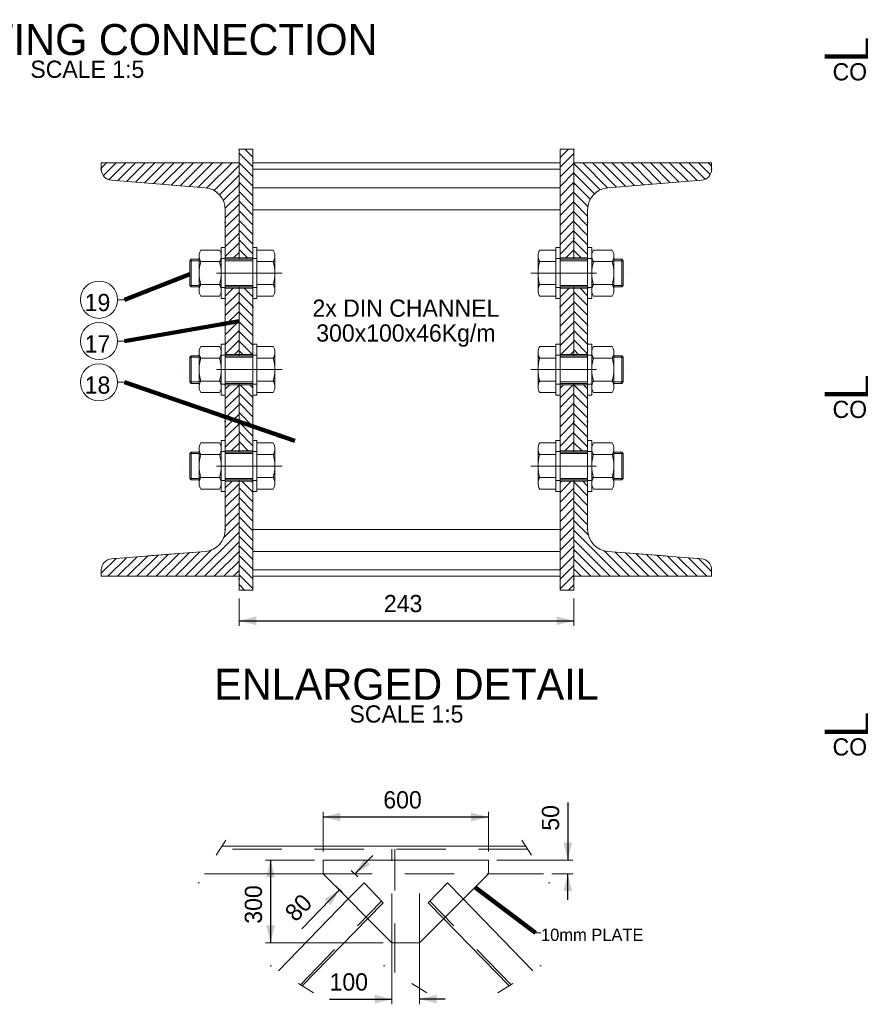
# Model space of a CAD drawing. Header units: millimetres. Extents: x -33820 to -12795, y -745548 to -730698.
# Tile 11 of 25: x -21689 to -18638, y -742463 to -738890. Entities that reach past the tile are written whole.
import ezdxf
from ezdxf.enums import TextEntityAlignment as Align

# ---------------------------------------------------------------- set-up
doc = ezdxf.new("R2010")
doc.units = ezdxf.units.MM
doc.header["$MEASUREMENT"] = 0
for name, pattern in [('DGN Style 2', [297.392727, 178.435636, -118.957091]), ('DGN Style 4', [476.125756, 237.914182, -118.957091, 0.297393, -118.957091]), ('DGN Style 5', [208.174909, 89.217818, -118.957091]), ('DGN Style 6', [565.640967, 0.297393, -118.957091, 208.174909, -118.957091, 0.297393, -118.957091])]:
    doc.linetypes.add(name, pattern=pattern)
doc.styles.add('Style-ENGINEERING', font='ENGINEERING.shx')
doc.styles.add('Style-ENGINEERING_0', font='ENGINEERING.shx')
doc.dimstyles.new('MetricMM', dxfattribs={"dimtxt": 3, "dimasz": 3, "dimexe": 1.5, "dimexo": 1.5, "dimgap": 1.5, "dimtad": 1, "dimdec": 0, "dimzin": 7, "dimtxsty": 'Style-ENGINEERING_0', "dimcen": 0.09, "dimclrd": 1, "dimclre": 1, "dimclrt": 7, "dimadec": 0, "dimazin": 3, "dimtfac": 1, "dimtdec": 0, "dimtofl": 0, "dimtmove": 0, "dimatfit": 3, "dimfxl": 1, "dimtzin": 7, "dimlwd": -1, "dimlwe": 0, "dimarcsym": 0})

# ---------------------------------------------------------------- blocks, each defined once
blk = doc.blocks.new('*D503')
at = {"color": 1, "linetype": 'Continuous', "lineweight": 0, "transparency": 16777216}
for p, q in [((2719.2, -3785.9), (2719.2, -3642.3)), ((3319.2, -3785.9), (3319.2, -3642.3))]:
    blk.add_line(p, q, dxfattribs=at)
at = {"color": 1, "linetype": 'Continuous', "transparency": 16777216}
blk.add_line((3319.2, -3661), (2719.2, -3661), dxfattribs=at)
at = {"color": 1, "linetype": 'Continuous', "lineweight": 0, "transparency": 16777216}
blk.add_solid([(2781.7, -3676.6), (2719.2, -3661), (2781.7, -3645.4)], dxfattribs=at)
at = {"color": 1, "linetype": 'Continuous', "lineweight": 0, "transparency": 16777216, "extrusion": (0, 0, -1)}
blk.add_solid([(-3256.7, -3645.4), (-3319.2, -3661), (-3256.7, -3676.6)], dxfattribs=at)
at = {"layer": 'Defpoints', "color": 7, "linetype": 'Continuous', "lineweight": 0, "transparency": 16777216}
for p in [(2719.2, -3661), (3019.2, -3661), (2719.2, -3817.1), (3319.2, -3817.1)]:
    blk.add_point(p, dxfattribs=at)
at = {"color": 7, "linetype": 'Continuous', "lineweight": 0, "transparency": 16777216, "style": 'Style-ENGINEERING'}
blk.add_text('600', height=62.5, dxfattribs=at).set_placement((2938, -3598.5), align=Align.MIDDLE_LEFT)
blk = doc.blocks.new('*D504')
at = {"color": 1, "linetype": 'Continuous', "lineweight": 0, "transparency": 16777216}
for p, q in [((2688, -3817.1), (2510.2, -3817.1)), ((2938, -4117.1), (2510.2, -4117.1))]:
    blk.add_line(p, q, dxfattribs=at)
at = {"color": 1, "linetype": 'Continuous', "transparency": 16777216}
blk.add_line((2528.9, -3817.1), (2528.9, -4117.1), dxfattribs=at)
at = {"color": 1, "linetype": 'Continuous', "lineweight": 0, "transparency": 16777216, "extrusion": (0, 0, -1)}
blk.add_solid([(-2513.3, -3879.6), (-2528.9, -3817.1), (-2544.5, -3879.6)], dxfattribs=at)
at = {"color": 1, "linetype": 'Continuous', "lineweight": 0, "transparency": 16777216}
blk.add_solid([(2544.5, -4054.6), (2528.9, -4117.1), (2513.3, -4054.6)], dxfattribs=at)
at = {"layer": 'Defpoints', "color": 7, "linetype": 'Continuous', "lineweight": 0, "transparency": 16777216}
for p in [(2719.2, -3817.1), (2528.9, -3967.1), (2528.9, -4117.1), (2969.2, -4117.1)]:
    blk.add_point(p, dxfattribs=at)
at = {"color": 7, "linetype": 'Continuous', "lineweight": 0, "transparency": 16777216, "style": 'Style-ENGINEERING'}
blk.add_text('300', height=62.5, rotation=90, dxfattribs=at).set_placement((2466.4, -4048.1), align=Align.MIDDLE_LEFT)
blk = doc.blocks.new('*D505')
at = {"color": 1, "linetype": 'Continuous', "transparency": 16777216}
for p, q in [((3607.2, -3608.2), (3607.2, -3817.1)), ((3607.2, -3960.9), (3607.2, -3867.1))]:
    blk.add_line(p, q, dxfattribs=at)
at = {"color": 1, "linetype": 'Continuous', "lineweight": 0, "transparency": 16777216}
for p, q in [((3350.5, -3817.1), (3625.9, -3817.1)), ((3550, -3867.1), (3625.9, -3867.1))]:
    blk.add_line(p, q, dxfattribs=at)
blk.add_solid([(3622.8, -3754.6), (3607.2, -3817.1), (3591.6, -3754.6)], dxfattribs=at)
at = {"color": 1, "linetype": 'Continuous', "lineweight": 0, "transparency": 16777216, "extrusion": (0, 0, -1)}
blk.add_solid([(-3591.6, -3929.6), (-3607.2, -3867.1), (-3622.8, -3929.6)], dxfattribs=at)
at = {"layer": 'Defpoints', "color": 7, "linetype": 'Continuous', "lineweight": 0, "transparency": 16777216}
for p in [(3607.2, -3659.4), (3319.2, -3817.1), (3518.7, -3867.1), (3607.2, -3867.1)]:
    blk.add_point(p, dxfattribs=at)
at = {"color": 7, "linetype": 'Continuous', "lineweight": 0, "transparency": 16777216, "style": 'Style-ENGINEERING'}
blk.add_text('50', height=62.5, rotation=90, dxfattribs=at).set_placement((3544.7, -3710.6), align=Align.MIDDLE_LEFT)
blk = doc.blocks.new('*D506')
at = {"color": 1, "linetype": 'Continuous', "lineweight": 0, "transparency": 16777216}
for p, q in [((2969.2, -4148.4), (2969.2, -4340.6)), ((3069.2, -4148.4), (3069.2, -4340.6))]:
    blk.add_line(p, q, dxfattribs=at)
at = {"color": 1, "linetype": 'Continuous', "transparency": 16777216}
for p, q in [((2742.9, -4321.9), (2969.2, -4321.9)), ((3163, -4321.9), (3069.2, -4321.9))]:
    blk.add_line(p, q, dxfattribs=at)
at = {"color": 1, "linetype": 'Continuous', "lineweight": 0, "transparency": 16777216, "extrusion": (0, 0, -1)}
blk.add_solid([(-2906.7, -4306.2), (-2969.2, -4321.9), (-2906.7, -4337.5)], dxfattribs=at)
at = {"color": 1, "linetype": 'Continuous', "lineweight": 0, "transparency": 16777216}
blk.add_solid([(3131.7, -4337.5), (3069.2, -4321.9), (3131.7, -4306.2)], dxfattribs=at)
at = {"layer": 'Defpoints', "color": 7, "linetype": 'Continuous', "lineweight": 0, "transparency": 16777216}
for p in [(2969.2, -4117.1), (3069.2, -4117.1), (2814.2, -4321.9), (3069.2, -4321.9)]:
    blk.add_point(p, dxfattribs=at)
at = {"color": 7, "linetype": 'Continuous', "lineweight": 0, "transparency": 16777216, "style": 'Style-ENGINEERING'}
blk.add_text('100', height=62.5, dxfattribs=at).set_placement((2742.9, -4259.4), align=Align.MIDDLE_LEFT)
blk = doc.blocks.new('*D593')
at = {"color": 1, "linetype": 'Continuous', "transparency": 16777216}
for p, q in [((2900.3, -3800.5), (2835, -3867.7)), ((2642.2, -4066.4), (2779.3, -3925.2))]:
    blk.add_line(p, q, dxfattribs=at)
at = {"color": 1, "linetype": 'Continuous', "lineweight": 0, "transparency": 16777216}
for p, q in [((2845.5, -3877.9), (2821.6, -3854.7)), ((2789.8, -3935.4), (2765.8, -3912.1))]:
    blk.add_line(p, q, dxfattribs=at)
at = {"color": 1, "linetype": 'Continuous', "lineweight": 0, "transparency": 16777216, "extrusion": (0, 0, -1)}
blk.add_solid([(-2889.8, -3833.8), (-2835, -3867.7), (-2867.3, -3812)], dxfattribs=at)
at = {"color": 1, "linetype": 'Continuous', "lineweight": 0, "transparency": 16777216}
blk.add_solid([(2724.5, -3959.2), (2779.3, -3925.2), (2747, -3980.9)], dxfattribs=at)
at = {"layer": 'Defpoints', "color": 7, "linetype": 'Continuous', "lineweight": 0, "transparency": 16777216}
for p in [(2779.3, -3925.2), (2867.9, -3899.7), (2812.2, -3957.1), (2677.8, -4029.7)]:
    blk.add_point(p, dxfattribs=at)
at = {"color": 7, "linetype": 'Continuous', "lineweight": 0, "transparency": 16777216, "style": 'Style-ENGINEERING'}
blk.add_text('80', height=62.5, rotation=45.8601, dxfattribs=at).set_placement((2597.4, -4022.9), align=Align.MIDDLE_LEFT)
blk = doc.blocks.new('*D630')
at = {"color": 1, "linetype": 'Continuous', "lineweight": 0, "transparency": 16777216}
for p, q in [((2414.5, -2868.5), (2414.5, -2967.6)), ((3629.5, -2868.5), (3629.5, -2967.6))]:
    blk.add_line(p, q, dxfattribs=at)
at = {"color": 1, "linetype": 'Continuous', "transparency": 16777216}
blk.add_line((2414.5, -2948.8), (3629.5, -2948.8), dxfattribs=at)
at = {"color": 1, "linetype": 'Continuous', "lineweight": 0, "transparency": 16777216}
blk.add_solid([(2477, -2964.4), (2414.5, -2948.8), (2477, -2933.2)], dxfattribs=at)
at = {"color": 1, "linetype": 'Continuous', "lineweight": 0, "transparency": 16777216, "extrusion": (0, 0, -1)}
blk.add_solid([(-3567, -2933.2), (-3629.5, -2948.8), (-3567, -2964.4)], dxfattribs=at)
at = {"layer": 'Defpoints', "color": 7, "linetype": 'Continuous', "lineweight": 0, "transparency": 16777216}
for p in [(2414.5, -2837.3), (3629.5, -2837.3), (3022, -2948.8), (3629.5, -2948.8)]:
    blk.add_point(p, dxfattribs=at)
at = {"color": 7, "linetype": 'Continuous', "lineweight": 0, "transparency": 16777216, "style": 'Style-ENGINEERING'}
blk.add_text('243', height=62.5, dxfattribs=at).set_placement((2940.1, -2886.3), align=Align.MIDDLE_LEFT)
blk = doc.blocks.new('*U327')
at = {"linetype": 'DGN Style 6', "lineweight": 0}
h = blk.add_hatch(dxfattribs=at)
h.set_pattern_fill('HATCH', color=3, style=0, pattern_type=2)
h.set_pattern_definition([(135, (2380.28, -1543.214), (17.5184, 17.5184), [])])
h.paths.add_polyline_path([(2414.5, -1237.28), (2464.5, -1237.28), (2464.5, -1594.78), (2464.5, -1632.28), (2414.5, -1632.28)])
h = blk.add_hatch(dxfattribs=at)
h.set_pattern_fill('HATCH', color=3, style=0, pattern_type=2)
h.set_pattern_definition([(45, (3613.62, -1543.214), (-17.5184, 17.5184), [])])
h.paths.add_polyline_path([(3629.5, -1237.28), (3579.5, -1237.28), (3579.5, -1594.78), (3579.5, -1632.28), (3629.5, -1632.28)])
h = blk.add_hatch(dxfattribs=at)
h.set_pattern_fill('HATCH', style=0, pattern_type=2)
h.set_pattern_definition([(45, (2339.734, -1330.667), (-17.5184, 17.5184), [])])
h.paths.add_polyline_path([(1914.5, -1310.37, 0.3910403), (1951.31, -1350.24), (2290.87, -1377.39, -0.3910403), (2364.5, -1457.13), (2364.5, -1594.78), (2364.5, -1632.28), (2414.5, -1632.28), (2414.5, -1287.28), (2364.5, -1287.28), (2214.5, -1287.28), (1914.5, -1287.28)])
h = blk.add_hatch(dxfattribs=at)
h.set_pattern_fill('HATCH', style=0, pattern_type=2)
h.set_pattern_definition([(135, (3204.166, -1330.667), (17.5184, 17.5184), [])])
h.paths.add_polyline_path([(4129.5, -1310.37, -0.3910403), (4092.68, -1350.24), (3753.12, -1377.39, 0.3910403), (3679.5, -1457.13), (3679.5, -1594.78), (3679.5, -1632.28), (3629.5, -1632.28), (3629.5, -1287.28), (3679.5, -1287.28), (3829.5, -1287.28), (4129.5, -1287.28)])
h = blk.add_hatch(dxfattribs=at)
h.set_pattern_fill('HATCH', style=0, pattern_type=2)
h.set_pattern_definition([(225, (2349.008, -1885.815), (-17.5184, 17.5184), [])])
h.paths.add_polyline_path([(2364.5, -1742.28), (2414.5, -1742.28), (2414.5, -1982.28), (2364.5, -1982.28)])
h = blk.add_hatch(dxfattribs=at)
h.set_pattern_fill('HATCH', color=3, style=0, pattern_type=2)
h.set_pattern_definition([(135, (2355.444, -1850.51), (17.5184, 17.5184), [])])
h.paths.add_polyline_path([(2464.5, -1944.78), (2464.5, -1982.28), (2414.5, -1982.28), (2414.5, -1742.28), (2464.5, -1742.28), (2464.5, -1779.78)])
h = blk.add_hatch(dxfattribs=at)
h.set_pattern_fill('HATCH', color=3, style=0, pattern_type=2)
h.set_pattern_definition([(45, (3638.456, -1850.51), (-17.5184, 17.5184), [])])
h.paths.add_polyline_path([(3579.5, -1944.78), (3579.5, -1982.28), (3629.5, -1982.28), (3629.5, -1742.28), (3579.5, -1742.28), (3579.5, -1779.78)])
h = blk.add_hatch(dxfattribs=at)
h.set_pattern_fill('HATCH', style=0, pattern_type=2)
h.set_pattern_definition([(315, (3644.892, -1885.815), (17.5184, 17.5184), [])])
h.paths.add_polyline_path([(3679.5, -1742.28), (3629.5, -1742.28), (3629.5, -1982.28), (3679.5, -1982.28)])
h = blk.add_hatch(dxfattribs=at)
h.set_pattern_fill('HATCH', style=0, pattern_type=2)
h.set_pattern_definition([(225, (2327.276, -2140.062), (-17.5184, 17.5184), [])])
h.paths.add_polyline_path([(2364.5, -2092.28), (2414.5, -2092.28), (2414.5, -2332.28), (2364.5, -2332.28)])
h = blk.add_hatch(dxfattribs=at)
h.set_pattern_fill('HATCH', color=3, style=0, pattern_type=2)
h.set_pattern_definition([(135, (2385.535, -2245.262), (17.5184, 17.5184), [])])
h.paths.add_polyline_path([(2414.5, -2092.28), (2464.5, -2092.28), (2464.5, -2129.78), (2464.5, -2294.78), (2464.5, -2332.28), (2414.5, -2332.28)])
h = blk.add_hatch(dxfattribs=at)
h.set_pattern_fill('HATCH', color=3, style=0, pattern_type=2)
h.set_pattern_definition([(45, (3608.365, -2245.262), (-17.5184, 17.5184), [])])
h.paths.add_polyline_path([(3629.5, -2092.28), (3579.5, -2092.28), (3579.5, -2129.78), (3579.5, -2294.78), (3579.5, -2332.28), (3629.5, -2332.28)])
h = blk.add_hatch(dxfattribs=at)
h.set_pattern_fill('HATCH', style=0, pattern_type=2)
h.set_pattern_definition([(315, (3666.624, -2140.062), (17.5184, 17.5184), [])])
h.paths.add_polyline_path([(3679.5, -2092.28), (3629.5, -2092.28), (3629.5, -2332.28), (3679.5, -2332.28)])
h = blk.add_hatch(dxfattribs=at)
h.set_pattern_fill('HATCH', style=0, pattern_type=2)
h.set_pattern_definition([(45, (2290.733, -2744.95), (-17.5184, 17.5184), [])])
h.paths.add_polyline_path([(2364.5, -2617.44, -0.3910403), (2290.87, -2697.18), (1951.31, -2724.33, 0.3910403), (1914.5, -2764.2), (1914.5, -2787.28), (2414.5, -2787.28), (2414.5, -2442.28), (2364.5, -2442.28), (2364.5, -2479.78)])
h = blk.add_hatch(dxfattribs=at)
h.set_pattern_fill('HATCH', color=3, style=0, pattern_type=2)
h.set_pattern_definition([(135, (2384.852, -2763.032), (17.5184, 17.5184), [])])
h.paths.add_polyline_path([(2464.5, -2479.78), (2464.5, -2837.28), (2414.5, -2837.28), (2414.5, -2442.28), (2464.5, -2442.28)])
h = blk.add_hatch(dxfattribs=at)
h.set_pattern_fill('HATCH', color=3, style=0, pattern_type=2)
h.set_pattern_definition([(45, (3609.048, -2763.032), (-17.5184, 17.5184), [])])
h.paths.add_polyline_path([(3579.5, -2479.78), (3579.5, -2837.28), (3629.5, -2837.28), (3629.5, -2442.28), (3579.5, -2442.28)])
h = blk.add_hatch(dxfattribs=at)
h.set_pattern_fill('HATCH', style=0, pattern_type=2)
h.set_pattern_definition([(135, (3253.167, -2744.95), (17.5184, 17.5184), [])])
h.paths.add_polyline_path([(3679.5, -2617.44, 0.3910403), (3753.12, -2697.18), (4092.68, -2724.33, -0.3910403), (4129.5, -2764.2), (4129.5, -2787.28), (3629.5, -2787.28), (3629.5, -2442.28), (3679.5, -2442.28), (3679.5, -2479.78)])
at = {"color": 7, "linetype": 'Continuous', "lineweight": 0}
for p, q in [((1914.5, -1310.37), (1914.5, -1287.28)), ((1914.5, -1287.28), (2414.5, -1287.28)), ((2414.5, -1287.28), (2414.5, -1637.28)), ((2464.5, -1287.28), (3579.5, -1287.28)), ((2464.5, -1310.37), (3579.5, -1310.37)), ((4129.5, -1287.28), (3629.5, -1287.28)), ((3629.5, -1287.28), (3629.5, -1637.28)), ((4129.5, -1310.37), (4129.5, -1287.28)), ((2290.87, -1377.39), (1951.31, -1350.24)), ((3753.12, -1377.39), (4092.68, -1350.24)), ((2464.5, -1377.39), (3579.5, -1377.39)), ((2364.5, -1637.28), (2364.5, -1457.13)), ((2464.5, -1457.13), (3579.5, -1457.13)), ((3679.5, -1637.28), (3679.5, -1457.13)), ((2343.32, -1603.46), (2275.68, -1603.46)), ((3700.68, -1603.46), (3768.32, -1603.46)), ((2235.73, -1642.28), (2240.73, -1637.28)), ((2235.73, -1642.28), (2235.73, -1732.28)), ((2269.5, -1637.28), (2240.73, -1637.28)), ((2464.5, -1637.28), (2364.5, -1637.28)), ((3579.5, -1637.28), (3679.5, -1637.28)), ((3774.5, -1637.28), (3803.27, -1637.28)), ((3808.27, -1642.28), (3803.27, -1637.28)), ((3808.27, -1642.28), (3808.27, -1732.28)), ((2349.5, -1645.37), (2269.5, -1645.37)), ((2544.5, -1645.37), (2479.5, -1645.37)), ((3499.5, -1645.37), (3564.5, -1645.37)), ((3694.5, -1645.37), (3774.5, -1645.37)), ((2240.73, -1737.28), (2235.73, -1732.28)), ((2269.5, -1737.28), (2240.73, -1737.28)), ((2349.5, -1729.2), (2269.5, -1729.2)), ((2364.5, -1987.28), (2364.5, -1737.28)), ((2464.5, -1737.28), (2364.5, -1737.28)), ((2414.5, -1737.28), (2414.5, -1987.28)), ((2544.5, -1729.2), (2479.5, -1729.2)), ((3499.5, -1729.2), (3564.5, -1729.2)), ((3579.5, -1737.28), (3679.5, -1737.28)), ((3629.5, -1737.28), (3629.5, -1987.28)), ((3679.5, -1987.28), (3679.5, -1737.28)), ((3694.5, -1729.2), (3774.5, -1729.2)), ((3774.5, -1737.28), (3803.27, -1737.28)), ((3803.27, -1737.28), (3808.27, -1732.28)), ((1973.85, -1783.88), (1998.63, -1783.88)), ((2343.32, -1771.11), (2275.68, -1771.11)), ((3700.68, -1771.11), (3768.32, -1771.11)), ((1973.85, -1933.75), (1998.63, -1933.75)), ((2343.32, -1953.46), (2275.68, -1953.46)), ((3700.68, -1953.46), (3768.32, -1953.46)), ((2235.73, -1992.28), (2240.73, -1987.28)), ((2235.73, -1992.28), (2235.73, -2082.28)), ((2269.5, -1987.28), (2240.73, -1987.28)), ((2349.5, -1995.37), (2269.5, -1995.37)), ((2464.5, -1987.28), (2364.5, -1987.28)), ((2544.5, -1995.37), (2479.5, -1995.37)), ((3499.5, -1995.37), (3564.5, -1995.37)), ((3579.5, -1987.28), (3679.5, -1987.28)), ((3694.5, -1995.37), (3774.5, -1995.37)), ((3774.5, -1987.28), (3803.27, -1987.28)), ((3808.27, -1992.28), (3803.27, -1987.28)), ((3808.27, -1992.28), (3808.27, -2082.28)), ((1973.85, -2083.63), (1998.63, -2083.63)), ((2240.73, -2087.28), (2235.73, -2082.28)), ((2269.5, -2087.28), (2240.73, -2087.28)), ((2349.5, -2079.2), (2269.5, -2079.2)), ((2464.5, -2087.28), (2364.5, -2087.28)), ((2364.5, -2337.28), (2364.5, -2087.28)), ((2414.5, -2087.28), (2414.5, -2337.28)), ((2544.5, -2079.2), (2479.5, -2079.2)), ((3499.5, -2079.2), (3564.5, -2079.2)), ((3579.5, -2087.28), (3679.5, -2087.28)), ((3629.5, -2087.28), (3629.5, -2337.28)), ((3679.5, -2337.28), (3679.5, -2087.28)), ((3694.5, -2079.2), (3774.5, -2079.2)), ((3774.5, -2087.28), (3803.27, -2087.28)), ((3803.27, -2087.28), (3808.27, -2082.28)), ((2343.32, -2121.11), (2275.68, -2121.11)), ((3700.68, -2121.11), (3768.32, -2121.11)), ((2343.32, -2303.46), (2275.68, -2303.46)), ((3700.68, -2303.46), (3768.32, -2303.46)), ((2235.73, -2342.28), (2240.73, -2337.28)), ((2235.73, -2342.28), (2235.73, -2432.28)), ((2269.5, -2337.28), (2240.73, -2337.28)), ((2349.5, -2345.37), (2269.5, -2345.37)), ((2464.5, -2337.28), (2364.5, -2337.28)), ((2544.5, -2345.37), (2479.5, -2345.37)), ((3499.5, -2345.37), (3564.5, -2345.37)), ((3579.5, -2337.28), (3679.5, -2337.28)), ((3694.5, -2345.37), (3774.5, -2345.37)), ((3774.5, -2337.28), (3803.27, -2337.28)), ((3808.27, -2342.28), (3803.27, -2337.28)), ((3808.27, -2342.28), (3808.27, -2432.28)), ((2349.5, -2429.2), (2269.5, -2429.2)), ((2544.5, -2429.2), (2479.5, -2429.2)), ((3499.5, -2429.2), (3564.5, -2429.2)), ((3694.5, -2429.2), (3774.5, -2429.2)), ((2240.73, -2437.28), (2235.73, -2432.28)), ((2269.5, -2437.28), (2240.73, -2437.28)), ((2364.5, -2617.44), (2364.5, -2437.28)), ((2464.5, -2437.28), (2364.5, -2437.28)), ((2414.5, -2437.28), (2414.5, -2787.28)), ((3579.5, -2437.28), (3679.5, -2437.28)), ((3629.5, -2437.28), (3629.5, -2787.28)), ((3679.5, -2617.44), (3679.5, -2437.28)), ((3774.5, -2437.28), (3803.27, -2437.28)), ((3803.27, -2437.28), (3808.27, -2432.28)), ((2343.32, -2471.11), (2275.68, -2471.11)), ((3700.68, -2471.11), (3768.32, -2471.11)), ((2464.5, -2617.44), (3579.5, -2617.44)), ((1951.31, -2724.33), (2290.87, -2697.18)), ((2464.5, -2697.18), (3579.5, -2697.18)), ((4092.68, -2724.33), (3753.12, -2697.18)), ((1914.5, -2787.28), (1914.5, -2764.2)), ((2464.5, -2764.2), (3579.5, -2764.2)), ((4129.5, -2787.28), (4129.5, -2764.2)), ((2414.5, -2787.28), (1914.5, -2787.28)), ((2464.5, -2787.28), (3579.5, -2787.28)), ((3629.5, -2787.28), (4129.5, -2787.28)), ((3455.46, -3767.13), (2351.82, -3767.13)), ((2288.56, -3867.13), (2719.21, -3867.13)), ((3319.21, -3867.13), (3518.71, -3867.13)), ((2557.62, -4219.18), (2812.19, -3957.14)), ((3480.79, -4219.18), (3226.23, -3957.14)), ((2643.98, -4273.81), (2881.44, -4029.36)), ((3394.43, -4273.81), (3156.97, -4029.36)), ((3489.88, -4081.26), (3509.88, -4081.26)), ((2969.21, -4219.28), (2969.21, -4117.13)), ((3069.21, -4282.53), (3069.21, -4116.56))]:
    blk.add_line(p, q, dxfattribs=at)
at = {"color": 3, "linetype": 'Continuous', "lineweight": 0}
for p, q in [((2214.5, -1287.28), (2364.5, -1287.28)), ((3829.5, -1287.28), (3679.5, -1287.28))]:
    blk.add_line(p, q, dxfattribs=at)
at = {"color": 7, "linetype": 'DGN Style 2', "lineweight": 0}
for p, q in [((2269.5, -1642.28), (2235.73, -1642.28)), ((2240.73, -1637.28), (2240.73, -1737.28)), ((2364.5, -1634.78), (2349.5, -1634.78)), ((2464.5, -1642.28), (2364.5, -1642.28)), ((2479.5, -1634.78), (2464.5, -1634.78)), ((3564.5, -1634.78), (3579.5, -1634.78)), ((3579.5, -1642.28), (3679.5, -1642.28)), ((3679.5, -1634.78), (3694.5, -1634.78)), ((3774.5, -1642.28), (3808.27, -1642.28)), ((3803.27, -1637.28), (3803.27, -1737.28)), ((2269.5, -1732.28), (2235.73, -1732.28)), ((2364.5, -1739.78), (2349.5, -1739.78)), ((2464.5, -1732.28), (2364.5, -1732.28)), ((2479.5, -1739.78), (2464.5, -1739.78)), ((3564.5, -1739.78), (3579.5, -1739.78)), ((3579.5, -1732.28), (3679.5, -1732.28)), ((3679.5, -1739.78), (3694.5, -1739.78)), ((3774.5, -1732.28), (3808.27, -1732.28)), ((2269.5, -1992.28), (2235.73, -1992.28)), ((2240.73, -1987.28), (2240.73, -2087.28)), ((2364.5, -1984.78), (2349.5, -1984.78)), ((2464.5, -1992.28), (2364.5, -1992.28)), ((2479.5, -1984.78), (2464.5, -1984.78)), ((3564.5, -1984.78), (3579.5, -1984.78)), ((3579.5, -1992.28), (3679.5, -1992.28)), ((3679.5, -1984.78), (3694.5, -1984.78)), ((3774.5, -1992.28), (3808.27, -1992.28)), ((3803.27, -1987.28), (3803.27, -2087.28)), ((2269.5, -2082.28), (2235.73, -2082.28)), ((2364.5, -2089.78), (2349.5, -2089.78)), ((2464.5, -2082.28), (2364.5, -2082.28)), ((2479.5, -2089.78), (2464.5, -2089.78)), ((3564.5, -2089.78), (3579.5, -2089.78)), ((3579.5, -2082.28), (3679.5, -2082.28)), ((3679.5, -2089.78), (3694.5, -2089.78)), ((3774.5, -2082.28), (3808.27, -2082.28)), ((2269.5, -2342.28), (2235.73, -2342.28)), ((2240.73, -2337.28), (2240.73, -2437.28)), ((2364.5, -2334.78), (2349.5, -2334.78)), ((2464.5, -2342.28), (2364.5, -2342.28)), ((2479.5, -2334.78), (2464.5, -2334.78)), ((3564.5, -2334.78), (3579.5, -2334.78)), ((3579.5, -2342.28), (3679.5, -2342.28)), ((3679.5, -2334.78), (3694.5, -2334.78)), ((3774.5, -2342.28), (3808.27, -2342.28)), ((3803.27, -2337.28), (3803.27, -2437.28)), ((2269.5, -2432.28), (2235.73, -2432.28)), ((2364.5, -2439.78), (2349.5, -2439.78)), ((2464.5, -2432.28), (2364.5, -2432.28)), ((2479.5, -2439.78), (2464.5, -2439.78)), ((3564.5, -2439.78), (3579.5, -2439.78)), ((3579.5, -2432.28), (3679.5, -2432.28)), ((3679.5, -2439.78), (3694.5, -2439.78)), ((3774.5, -2432.28), (3808.27, -2432.28)), ((3461.78, -3777.13), (2345.49, -3777.13)), ((2969.21, -4117.13), (2969.21, -3777.13)), ((2979.21, -4225.6), (2979.21, -3777.13)), ((2719.21, -3867.13), (3319.21, -3867.13)), ((3069.21, -4117.13), (3069.21, -3867.13)), ((2812.19, -3957.14), (2867.93, -3899.69)), ((3226.23, -3957.14), (3170.48, -3899.69)), ((2637.04, -4269.42), (2931.45, -3966.34)), ((2881.44, -4029.36), (2937.19, -3971.92)), ((3156.97, -4029.36), (3101.22, -3971.92)), ((3401.37, -4269.42), (3106.96, -3966.34))]:
    blk.add_line(p, q, dxfattribs=at)
at = {"color": 1, "linetype": 'DGN Style 4', "lineweight": 0}
for p, q in [((2570.71, -1687.28), (2206.87, -1687.28)), ((3473.28, -1687.28), (3837.12, -1687.28)), ((2570.71, -2037.28), (2206.87, -2037.28)), ((3473.28, -2037.28), (3837.12, -2037.28)), ((2570.71, -2387.28), (2206.87, -2387.28)), ((3473.28, -2387.28), (3837.12, -2387.28))]:
    blk.add_line(p, q, dxfattribs=at)
at = {"color": 7, "linetype": 'DGN Style 6', "lineweight": 0}
for p, q in [((2267.95, -3899.71), (2366.03, -3744.66)), ((3539.32, -3899.71), (3441.24, -3744.66)), ((2529.62, -4201.47), (2684.66, -4299.54)), ((2941.05, -4201.47), (3096.1, -4299.54)), ((3508.79, -4201.47), (3353.75, -4299.54))]:
    blk.add_line(p, q, dxfattribs=at)
at = {"color": 3, "linetype": 'Continuous', "lineweight": 0, "flags": 128}
for points in [[(2414.5, -1637.28), (2414.5, -1237.28), (2464.5, -1237.28), (2464.5, -1987.28)], [(3629.5, -1637.28), (3629.5, -1237.28), (3579.5, -1237.28), (3579.5, -1987.28)], [(2414.5, -1987.28), (2414.5, -1737.28)], [(3629.5, -1987.28), (3629.5, -1737.28)], [(2364.5, -2087.28), (2364.5, -2337.28)], [(2464.5, -2087.28), (2464.5, -2837.28), (2414.5, -2837.28), (2414.5, -2437.28)], [(2414.5, -2337.28), (2414.5, -2087.28)], [(3579.5, -2087.28), (3579.5, -2837.28), (3629.5, -2837.28), (3629.5, -2437.28)], [(3629.5, -2337.28), (3629.5, -2087.28)], [(3679.5, -2087.28), (3679.5, -2337.28)]]:
    blk.add_lwpolyline(points, dxfattribs=at)
at = {"color": 3, "linetype": 'DGN Style 6', "lineweight": 0, "flags": 128}
for points in [[(2414.5, -1237.28), (2464.5, -1237.28), (2464.5, -1594.78), (2464.5, -1632.28), (2414.5, -1632.28), (2414.5, -1237.28)], [(3629.5, -1237.28), (3579.5, -1237.28), (3579.5, -1594.78), (3579.5, -1632.28), (3629.5, -1632.28), (3629.5, -1237.28)], [(2464.5, -1944.78), (2464.5, -1982.28), (2414.5, -1982.28), (2414.5, -1742.28), (2464.5, -1742.28), (2464.5, -1779.78), (2464.5, -1944.78)], [(3579.5, -1944.78), (3579.5, -1982.28), (3629.5, -1982.28), (3629.5, -1742.28), (3579.5, -1742.28), (3579.5, -1779.78), (3579.5, -1944.78)], [(2414.5, -2092.28), (2464.5, -2092.28), (2464.5, -2129.78), (2464.5, -2294.78), (2464.5, -2332.28), (2414.5, -2332.28), (2414.5, -2092.28)], [(3629.5, -2092.28), (3579.5, -2092.28), (3579.5, -2129.78), (3579.5, -2294.78), (3579.5, -2332.28), (3629.5, -2332.28), (3629.5, -2092.28)], [(2464.5, -2479.78), (2464.5, -2837.28), (2414.5, -2837.28), (2414.5, -2442.28), (2464.5, -2442.28), (2464.5, -2479.78)], [(3579.5, -2479.78), (3579.5, -2837.28), (3629.5, -2837.28), (3629.5, -2442.28), (3579.5, -2442.28), (3579.5, -2479.78)]]:
    blk.add_lwpolyline(points, close=True, dxfattribs=at)
at = {"color": 7, "linetype": 'DGN Style 6', "lineweight": 0, "flags": 128}
for points in [[(1914.5, -1310.37, 0.3910403), (1951.31, -1350.24), (2290.87, -1377.39, -0.3910403), (2364.5, -1457.13), (2364.5, -1594.78), (2364.5, -1632.28), (2414.5, -1632.28), (2414.5, -1287.28), (2364.5, -1287.28), (2214.5, -1287.28), (1914.5, -1287.28), (1914.5, -1310.37)], [(4129.5, -1310.37, -0.3910403), (4092.68, -1350.24), (3753.12, -1377.39, 0.3910403), (3679.5, -1457.13), (3679.5, -1594.78), (3679.5, -1632.28), (3629.5, -1632.28), (3629.5, -1287.28), (3679.5, -1287.28), (3829.5, -1287.28), (4129.5, -1287.28), (4129.5, -1310.37)], [(2364.5, -2617.44, -0.3910403), (2290.87, -2697.18), (1951.31, -2724.33, 0.3910403), (1914.5, -2764.2), (1914.5, -2787.28), (2414.5, -2787.28), (2414.5, -2442.28), (2364.5, -2442.28), (2364.5, -2479.78), (2364.5, -2617.44)], [(3679.5, -2617.44, 0.3910403), (3753.12, -2697.18), (4092.68, -2724.33, -0.3910403), (4129.5, -2764.2), (4129.5, -2787.28), (3629.5, -2787.28), (3629.5, -2442.28), (3679.5, -2442.28), (3679.5, -2479.78), (3679.5, -2617.44)]]:
    blk.add_lwpolyline(points, format="xyb", close=True, dxfattribs=at)
at = {"color": 7, "linetype": 'Continuous', "lineweight": 0, "flags": 128}
for points in [[(2364.5, -1779.78), (2349.5, -1779.78), (2349.5, -1594.78), (2364.5, -1594.78), (2364.5, -1779.78)], [(2479.5, -1779.78), (2464.5, -1779.78), (2464.5, -1594.78), (2479.5, -1594.78), (2479.5, -1779.78)], [(3564.5, -1779.78), (3579.5, -1779.78), (3579.5, -1594.78), (3564.5, -1594.78), (3564.5, -1779.78)], [(3679.5, -1779.78), (3694.5, -1779.78), (3694.5, -1594.78), (3679.5, -1594.78), (3679.5, -1779.78)], [(2364.5, -2129.78), (2349.5, -2129.78), (2349.5, -1944.78), (2364.5, -1944.78), (2364.5, -2129.78)], [(2479.5, -2129.78), (2464.5, -2129.78), (2464.5, -1944.78), (2479.5, -1944.78), (2479.5, -2129.78)], [(3564.5, -2129.78), (3579.5, -2129.78), (3579.5, -1944.78), (3564.5, -1944.78), (3564.5, -2129.78)], [(3679.5, -2129.78), (3694.5, -2129.78), (3694.5, -1944.78), (3679.5, -1944.78), (3679.5, -2129.78)], [(2364.5, -2479.78), (2349.5, -2479.78), (2349.5, -2294.78), (2364.5, -2294.78), (2364.5, -2479.78)], [(2479.5, -2479.78), (2464.5, -2479.78), (2464.5, -2294.78), (2479.5, -2294.78), (2479.5, -2479.78)], [(3564.5, -2479.78), (3579.5, -2479.78), (3579.5, -2294.78), (3564.5, -2294.78), (3564.5, -2479.78)], [(3679.5, -2479.78), (3694.5, -2479.78), (3694.5, -2294.78), (3679.5, -2294.78), (3679.5, -2479.78)], [(3319.21, -3817.13), (2719.21, -3817.13), (2719.21, -3867.13), (2969.21, -4117.13), (3069.21, -4117.13), (3319.21, -3867.13), (3319.21, -3817.13)]]:
    blk.add_lwpolyline(points, close=True, dxfattribs=at)
for points in [[(2538.32, -1771.11), (2479.5, -1771.11), (2479.5, -1603.46), (2538.32, -1603.46)], [(3505.68, -1771.11), (3564.5, -1771.11), (3564.5, -1603.46), (3505.68, -1603.46)], [(2269.5, -1624.42), (2269.5, -1750.15)], [(2349.5, -1624.42), (2349.5, -1750.15)], [(2364.5, -1632.28), (2464.5, -1632.28)], [(2544.5, -1624.42), (2544.5, -1750.15)], [(3499.5, -1624.42), (3499.5, -1750.15)], [(3679.5, -1632.28), (3579.5, -1632.28)], [(3694.5, -1624.42), (3694.5, -1750.15)], [(3774.5, -1624.42), (3774.5, -1750.15)], [(2364.5, -1742.28), (2464.5, -1742.28)], [(3679.5, -1742.28), (3579.5, -1742.28)], [(2538.32, -2121.11), (2479.5, -2121.11), (2479.5, -1953.46), (2538.32, -1953.46)], [(3505.68, -2121.11), (3564.5, -2121.11), (3564.5, -1953.46), (3505.68, -1953.46)], [(2269.5, -1974.42), (2269.5, -2100.15)], [(2349.5, -1974.42), (2349.5, -2100.15)], [(2364.5, -1982.28), (2464.5, -1982.28)], [(2544.5, -1974.42), (2544.5, -2100.15)], [(3499.5, -1974.42), (3499.5, -2100.15)], [(3679.5, -1982.28), (3579.5, -1982.28)], [(3694.5, -1974.42), (3694.5, -2100.15)], [(3774.5, -1974.42), (3774.5, -2100.15)], [(2364.5, -2092.28), (2464.5, -2092.28)], [(3679.5, -2092.28), (3579.5, -2092.28)], [(2538.32, -2471.11), (2479.5, -2471.11), (2479.5, -2303.46), (2538.32, -2303.46)], [(3505.68, -2471.11), (3564.5, -2471.11), (3564.5, -2303.46), (3505.68, -2303.46)], [(2269.5, -2324.42), (2269.5, -2450.15)], [(2349.5, -2324.42), (2349.5, -2450.15)], [(2364.5, -2332.28), (2464.5, -2332.28)], [(2544.5, -2324.42), (2544.5, -2450.15)], [(3499.5, -2324.42), (3499.5, -2450.15)], [(3679.5, -2332.28), (3579.5, -2332.28)], [(3694.5, -2324.42), (3694.5, -2450.15)], [(3774.5, -2324.42), (3774.5, -2450.15)], [(2364.5, -2442.28), (2464.5, -2442.28)], [(3679.5, -2442.28), (3579.5, -2442.28)]]:
    blk.add_lwpolyline(points, dxfattribs=at)
at = {"color": 7, "linetype": 'DGN Style 6', "lineweight": 0, "flags": 128}
for points in [[(2364.5, -1742.28), (2414.5, -1742.28), (2414.5, -1982.28), (2364.5, -1982.28), (2364.5, -1742.28)], [(3679.5, -1742.28), (3629.5, -1742.28), (3629.5, -1982.28), (3679.5, -1982.28), (3679.5, -1742.28)], [(2364.5, -2092.28), (2414.5, -2092.28), (2414.5, -2332.28), (2364.5, -2332.28), (2364.5, -2092.28)], [(3679.5, -2092.28), (3629.5, -2092.28), (3629.5, -2332.28), (3679.5, -2332.28), (3679.5, -2092.28)]]:
    blk.add_lwpolyline(points, close=True, dxfattribs=at)
at = {"color": 7, "linetype": 'DGN Style 2', "lineweight": 0, "flags": 128}
for points in [[(2937.19, -3971.92), (2867.93, -3899.69)], [(3101.22, -3971.92), (3170.48, -3899.69)]]:
    blk.add_lwpolyline(points, dxfattribs=at)
at = {"color": 7, "linetype": 'Continuous', "lineweight": 13}
for centre in [(1906.29, -1783.88), (1906.29, -1933.75), (1906.29, -2083.63)]:
    blk.add_circle(centre, 67.57, dxfattribs=at)
at = {"color": 7, "linetype": 'Continuous', "lineweight": 0, "extrusion": (0, 0, -1)}
for centre, radius, start, end in [((-1954.5, -1310.37), 40, 274.57, 360), ((-3759.5, -1457.13), 80, 0, 85.43), ((-2308.11, -1624.42), 38.62, 327.13277, 32.86723), ((-3538.11, -1624.42), 38.62, 327.13277, 32.86723), ((-3733.11, -1624.42), 38.62, 327.13277, 32.86723), ((-2414.69, -1687.28), 145.19, 343.22135, 16.77865), ((-3644.69, -1687.28), 145.19, 343.22135, 16.77865), ((-3839.69, -1687.28), 145.19, 343.22135, 16.77865), ((-2310.88, -1750.15), 38.62, 147.13277, 212.86723), ((-2505.88, -1750.15), 38.62, 147.13277, 212.86723), ((-3735.88, -1750.15), 38.62, 147.13277, 212.86723), ((-2308.11, -1974.42), 38.62, 327.13277, 32.86723), ((-3538.11, -1974.42), 38.62, 327.13277, 32.86723), ((-3733.11, -1974.42), 38.62, 327.13277, 32.86723), ((-2414.69, -2037.28), 145.19, 343.22135, 16.77865), ((-3644.69, -2037.28), 145.19, 343.22135, 16.77865), ((-3839.69, -2037.28), 145.19, 343.22135, 16.77865), ((-2310.88, -2100.15), 38.62, 147.13277, 212.86723), ((-2505.88, -2100.15), 38.62, 147.13277, 212.86723), ((-3735.88, -2100.15), 38.62, 147.13277, 212.86723), ((-2308.11, -2324.42), 38.62, 327.13277, 32.86723), ((-3538.11, -2324.42), 38.62, 327.13277, 32.86723), ((-3733.11, -2324.42), 38.62, 327.13277, 32.86723), ((-2414.69, -2387.28), 145.19, 343.22135, 16.77865), ((-3644.69, -2387.28), 145.19, 343.22135, 16.77865), ((-3839.69, -2387.28), 145.19, 343.22135, 16.77865), ((-2310.88, -2450.15), 38.62, 147.13277, 212.86723), ((-2505.88, -2450.15), 38.62, 147.13277, 212.86723), ((-3735.88, -2450.15), 38.62, 147.13277, 212.86723), ((-3759.5, -2617.44), 80, 274.57, 0), ((-1954.5, -2764.2), 40, 0, 85.43)]:
    blk.add_arc(centre, radius, start, end, dxfattribs=at)
at = {"color": 7, "linetype": 'Continuous', "lineweight": 0}
for centre, radius, start, end in [((4089.5, -1310.37), 40, 274.57, 360), ((2284.5, -1457.13), 80, 0, 85.43), ((2310.88, -1624.42), 38.62, 327.13277, 32.86723), ((2505.88, -1624.42), 38.62, 327.13277, 32.86723), ((3735.88, -1624.42), 38.62, 327.13277, 32.86723), ((2204.31, -1687.28), 145.19, 343.22135, 16.77865), ((2399.31, -1687.28), 145.19, 343.22135, 16.77865), ((3629.31, -1687.28), 145.19, 343.22135, 16.77865), ((2308.11, -1750.15), 38.62, 147.13277, 212.86723), ((3538.11, -1750.15), 38.62, 147.13277, 212.86723), ((3733.11, -1750.15), 38.62, 147.13277, 212.86723), ((2310.88, -1974.42), 38.62, 327.13277, 32.86723), ((2505.88, -1974.42), 38.62, 327.13277, 32.86723), ((3735.88, -1974.42), 38.62, 327.13277, 32.86723), ((2204.31, -2037.28), 145.19, 343.22135, 16.77865), ((2399.31, -2037.28), 145.19, 343.22135, 16.77865), ((3629.31, -2037.28), 145.19, 343.22135, 16.77865), ((2308.11, -2100.15), 38.62, 147.13277, 212.86723), ((3538.11, -2100.15), 38.62, 147.13277, 212.86723), ((3733.11, -2100.15), 38.62, 147.13277, 212.86723), ((2310.88, -2324.42), 38.62, 327.13277, 32.86723), ((2505.88, -2324.42), 38.62, 327.13277, 32.86723), ((3735.88, -2324.42), 38.62, 327.13277, 32.86723), ((2204.31, -2387.28), 145.19, 343.22135, 16.77865), ((2399.31, -2387.28), 145.19, 343.22135, 16.77865), ((3629.31, -2387.28), 145.19, 343.22135, 16.77865), ((2308.11, -2450.15), 38.62, 147.13277, 212.86723), ((3538.11, -2450.15), 38.62, 147.13277, 212.86723), ((3733.11, -2450.15), 38.62, 147.13277, 212.86723), ((2284.5, -2617.44), 80, 274.57, 0), ((4089.5, -2764.2), 40, 0, 85.43)]:
    blk.add_arc(centre, radius, start, end, dxfattribs=at)
at = {"color": 7, "linetype": 'DGN Style 6', "lineweight": 0}
blk.add_spline([(2603.24, -2313.81), (2617.58, -2306.81), (2616.53, -2284.62), (2635.32, -2273.27)], degree=3, dxfattribs=at)
at = {"color": 7, "lineweight": 13, "char_height": 112.5, "width": 4377.6018, "attachment_point": 5, "line_spacing_factor": 0.9, "style": 'Style-ENGINEERING'}
for s, insert in [('SIDE BOLTING CONNECTION', (1863.73, -840.55)), ('ENLARGED DETAIL', (3022, -3180.02))]:
    blk.add_mtext(s, dxfattribs=dict(at, insert=insert))
at = {"color": 7, "linetype": 'DGN Style 5', "lineweight": 0, "char_height": 62.5, "width": 828.6175, "attachment_point": 5, "style": 'Style-ENGINEERING'}
for s, insert, line_spacing_factor in [('BOLTED CONNECTION', (4849.27, -912.21), 0.86543), ('19', (1900.66, -1794.3), 0.6), ('17', (1900.66, -1944.17), 0.6), ('18', (1900.66, -2094.04), 0.6), ('BOLTED CONNECTION', (4849.27, -2137.06), 0.86543), ('BOLTED CONNECTION', (4849.27, -3361.92), 0.86543)]:
    blk.add_mtext(s, dxfattribs=dict(at, insert=insert, line_spacing_factor=line_spacing_factor))
at = {"color": 7, "linetype": 'DGN Style 5', "lineweight": 0, "style": 'Style-ENGINEERING'}
for s, insert, char_height, attachment_point, line_spacing_factor in [('SCALE 1:5', (1863.73, -947.97), 62.5, 5, 0.6), ('2x DIN CHANNEL\\P300x100x46Kg/m', (3019.89, -1868.95), 62.5, 5, 0.86543), ('SCALE 1:5', (3022, -3287.43), 62.5, 5, 0.6), ('10mm PLATE', (3510.19, -4088.71), 44.695, 4, 0.6)]:
    blk.add_mtext(s, dxfattribs=dict(at, insert=insert, char_height=char_height, attachment_point=attachment_point, line_spacing_factor=line_spacing_factor))
at = {"color": 1, "linetype": 'Continuous'}
dim = blk.add_linear_dim(base=(3629.5, -2948.81), p1=(2414.5, -2837.28), p2=(3629.5, -2837.28), text='\\FSTANDARD;243', dimstyle='MetricMM', override={"dimtxt": 62.5, "dimasz": 62.5, "dimexe": 18.75, "dimexo": 31.25, "dimgap": 31.25, "dimlfac": 0.15015}, dxfattribs=at)
dim.commit()
dim.dimension.update_dxf_attribs({"geometry": '*D630', "text_midpoint": (3022, -2948.81)})
for base, p1, p2, angle, picture, middle in [((2719.21, -3661.01), (3319.21, -3817.13), (2719.21, -3817.13), 180, '*D503', (3019.21, -3661.01)), ((2528.92, -4117.13), (2719.21, -3817.13), (2969.21, -4117.13), 270, '*D504', (2528.92, -3967.13))]:
    dim = blk.add_linear_dim(base=base, p1=p1, p2=p2, angle=angle, text='\\FSTANDARD;<>', dimstyle='MetricMM', override={"dimtxt": 62.5, "dimasz": 62.5, "dimexe": 18.75, "dimexo": 31.25, "dimgap": 31.25}, dxfattribs=at)
    dim.commit()
    dim.dimension.update_dxf_attribs({"geometry": picture, "text_midpoint": middle})
for base, p1, p2, angle, picture, middle in [((3607.19, -3867.13), (3319.21, -3817.13), (3518.71, -3867.13), 270, '*D505', (3607.19, -3659.38)), ((2779.27, -3925.19), (2867.93, -3899.69), (2812.19, -3957.14), 225.86006, '*D593', (2677.85, -4029.7))]:
    dim = blk.add_linear_dim(base=base, p1=p1, p2=p2, angle=angle, text='\\FSTANDARD;<>', dimstyle='MetricMM', override={"dimtxt": 62.5, "dimasz": 62.5, "dimexe": 18.75, "dimexo": 31.25, "dimgap": 31.25}, dxfattribs=at)
    dim.commit()
    dim.dimension.update_dxf_attribs({"geometry": picture, "text_midpoint": middle, "dimtype": 128})
dim = blk.add_linear_dim(base=(3069.21, -4321.86), p1=(2969.21, -4117.13), p2=(3069.21, -4117.13), text='\\FSTANDARD;<>', dimstyle='MetricMM', override={"dimtxt": 62.5, "dimasz": 62.5, "dimexe": 18.75, "dimexo": 31.25, "dimgap": 31.25}, dxfattribs=at)
dim.commit()
dim.dimension.update_dxf_attribs({"geometry": '*D506', "text_midpoint": (2814.22, -4321.86), "dimtype": 128})
for points in [[(5378.43, -901.79), (4539.81, -901.79)], [(2235.73, -1691.17), (1998.63, -1783.88)], [(2414.5, -1862.28), (1998.63, -1933.75)], [(2617.14, -2295.5), (1998.63, -2083.63)], [(5378.43, -2126.65), (4539.81, -2126.65)], [(5378.43, -3351.51), (4539.81, -3351.51)], [(3270.41, -3915.93), (3489.88, -4081.26)]]:
    blk.add_leader(points, dimstyle='MetricMM', override={"dimtxt": 62.5, "dimasz": 62.5, "dimgap": 31.25, "dimclrd": 0, "dimlwd": 65534}, dxfattribs=at)

msp = doc.modelspace()

# ---------------------------------------------------------------- block references
at = {"color": 7, "linetype": 'Continuous', "lineweight": 13}
msp.add_blockref('*U327', (-23307.55, -738122.65), dxfattribs=at)

doc.saveas('drawing.dxf')
